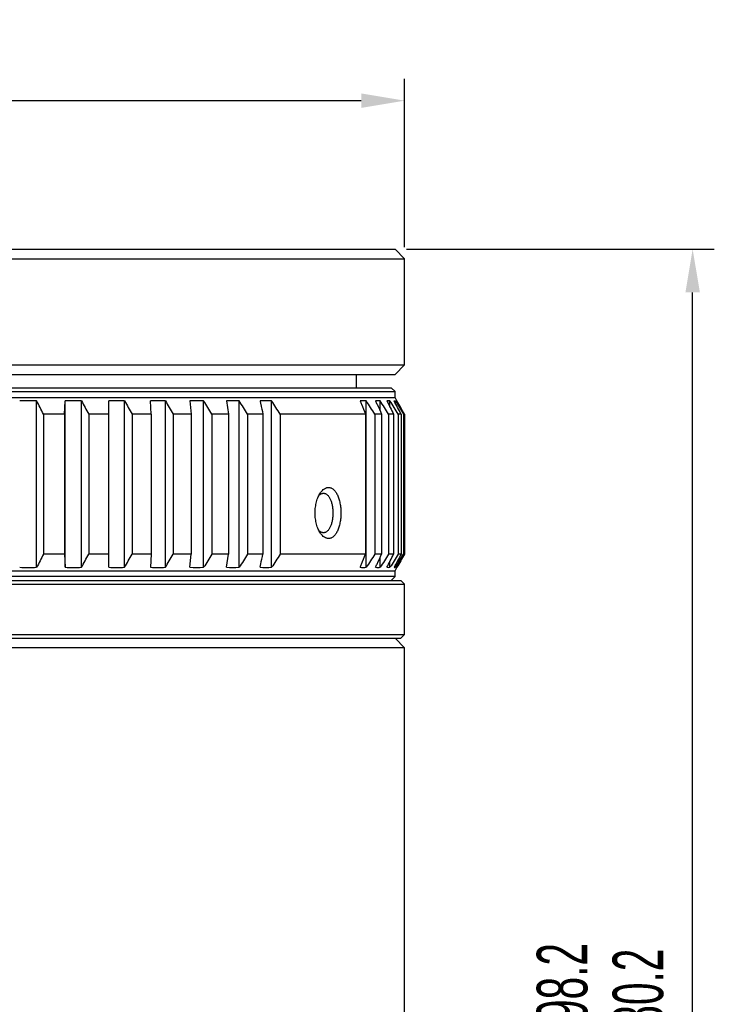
# Model space of a CAD drawing. Header units: millimetres. Extents: x 115 to 346, y 101 to 237.
# Tile 14 of 15: x 167 to 215, y 169 to 237. Entities that reach past the tile are written whole.
import ezdxf

# ---------------------------------------------------------------- set-up
doc = ezdxf.new("R2010")
doc.units = ezdxf.units.MM
doc.header["$LTSCALE"] = 23.1
doc.header["$PDMODE"] = 3
doc.header["$PDSIZE"] = 8
doc.layers.get('0').update_dxf_attribs({"linetype": 'CONTINUOUS'})
doc.layers.get('Defpoints').update_dxf_attribs({"linetype": 'CONTINUOUS'})
doc.layers.add('02___PRT_ALL_AXES', color=7, linetype='CONTINUOUS')
doc.layers.add('LAY0010', color=7, linetype='CONTINUOUS')
doc.styles.get("Standard").update_dxf_attribs({"font": 'txt', "width": 0.6})
doc.dimstyles.new('DIMSTYLE_1', dxfattribs={"dimtxt": 3.5, "dimasz": 3, "dimexe": 1.5, "dimexo": 0.8, "dimgap": 0.875, "dimtad": 1, "dimlfac": 0.75, "dimdsep": 46, "dimtxsty": 'STANDARD', "dimblk": '_FILLED', "dimblk1": '_FILLED', "dimblk2": '_FILLED', "dimcen": 0.09, "dimadec": 3, "dimazin": 2, "dimtp": 0.001, "dimtm": 0.001, "dimtfac": 1, "dimtofl": 0, "dimtmove": 0, "dimatfit": 3, "dimldrblk": '_FILLED', "dimfxl": 1, "dimtolj": 1, "dimarcsym": 0})
doc.dimstyles.new('DIMSTYLE_2', dxfattribs={"dimtxt": 3.5, "dimasz": 3, "dimexe": 1.5, "dimexo": 0.8, "dimgap": 0.875, "dimtad": 1, "dimdec": 3, "dimlfac": 0.75, "dimdsep": 46, "dimtxsty": 'STANDARD', "dimblk": '_FILLED', "dimblk1": '_FILLED', "dimblk2": '_FILLED', "dimcen": 0.09, "dimadec": 3, "dimazin": 2, "dimtp": 0.001, "dimtm": 0.001, "dimtfac": 1, "dimtdec": 3, "dimtofl": 0, "dimtmove": 0, "dimatfit": 3, "dimldrblk": '_FILLED', "dimfxl": 1, "dimtolj": 1, "dimarcsym": 0})

# ---------------------------------------------------------------- blocks, each defined once
blk = doc.blocks.new('_FILLED')
at = {"color": 0, "linetype": 'ByBlock'}
blk.add_solid([(0, 0), (-1, 0.167), (-1, -0.167)], dxfattribs=at)
blk = doc.blocks.new('*D1')
at = {"color": 0, "linetype": 'Continuous', "lineweight": -2}
for p, q in [((193.547, 221.284), (214.853, 221.284)), ((213.353, 116.688), (213.353, 218.284)), ((193.814, 113.688), (214.853, 113.688))]:
    blk.add_line(p, q, dxfattribs=at)
at = {"layer": 'Defpoints', "color": 0}
for p in [(192.747, 221.284), (213.353, 221.284), (193.014, 113.688)]:
    blk.add_point(p, dxfattribs=at)
at = {"color": 0, "lineweight": -2, "xscale": 3, "yscale": 3, "zscale": 3}
for p, rotation in [((213.353, 221.284), 90), ((213.353, 113.688), 270)]:
    blk.add_blockref('_FILLED', p, dxfattribs=dict(at, rotation=rotation))
at = {"color": 0, "insert": (202.561, 167.486), "char_height": 3.5, "attachment_point": 2, "rotation": 90, "line_spacing_factor": 0.9}
blk.add_mtext('\\A1;Max:98.2\\PMin:80.2', dxfattribs=at)
blk = doc.blocks.new('*D4')
at = {"color": 0, "linetype": 'Continuous', "lineweight": -2}
for p, q in [((114.747, 221.417), (114.747, 233.058)), ((193.414, 221.417), (193.414, 233.058)), ((117.747, 231.558), (190.414, 231.558))]:
    blk.add_line(p, q, dxfattribs=at)
at = {"layer": 'Defpoints', "color": 0}
for p in [(193.414, 231.558), (114.747, 220.617), (193.414, 220.617)]:
    blk.add_point(p, dxfattribs=at)
at = {"color": 0, "lineweight": -2, "xscale": 3, "yscale": 3, "zscale": 3, "rotation": 180}
blk.add_blockref('_FILLED', (114.747, 231.558), dxfattribs=at)
at = {"color": 0, "lineweight": -2, "xscale": 3, "yscale": 3, "zscale": 3}
blk.add_blockref('_FILLED', (193.414, 231.558), dxfattribs=at)
at = {"color": 0, "insert": (156.589, 237.099), "char_height": 3.5, "attachment_point": 2, "line_spacing_factor": 0.9}
blk.add_mtext('\\A1;59', dxfattribs=at)

msp = doc.modelspace()

# ---------------------------------------------------------------- linework, layer by layer
at = {"linetype": 'Continuous'}
for p, q in [((115.0141, 198.3551), (193.1475, 198.3551)), ((193.1475, 198.3551), (193.4141, 198.0885)), ((114.7475, 198.0885), (193.4141, 198.0885)), ((193.4141, 194.6218), (193.4141, 198.0885)), ((114.7475, 194.6218), (193.4141, 194.6218)), ((115.0141, 194.3551), (193.1475, 194.3551)), ((193.1475, 194.3551), (193.4141, 194.6218))]:
    msp.add_line(p, q, dxfattribs=at)
at = {"layer": '02___PRT_ALL_AXES', "linetype": 'Continuous'}
for p, q in [((115.4141, 221.284), (192.7475, 221.284)), ((192.7475, 221.284), (193.4141, 220.6173)), ((114.7475, 220.6173), (193.4141, 220.6173)), ((193.4141, 213.284), (193.4141, 220.6173)), ((114.7475, 213.284), (193.4141, 213.284)), ((192.7475, 212.6173), (193.4141, 213.284)), ((115.4141, 212.6173), (192.7475, 212.6173)), ((190.0808, 211.6885), (190.0808, 212.6173)), ((192.7475, 194.3551), (193.4141, 193.6885)), ((193.4141, 193.6885), (114.7475, 193.6885)), ((193.4141, 154.3551), (193.4141, 193.6885))]:
    msp.add_line(p, q, dxfattribs=at)
at = {"layer": 'LAY0010', "linetype": 'Continuous'}
for p, q in [((115.4141, 211.4218), (192.7475, 211.4218)), ((115.6808, 211.6885), (192.4808, 211.6885)), ((192.4808, 211.6885), (192.7475, 211.4218)), ((192.7475, 211.0218), (192.7475, 211.4218)), ((115.4141, 211.0218), (192.7475, 211.0218)), ((167.9389, 199.2615), (167.9389, 210.7821)), ((169.859, 209.8671), (169.9116, 210.7821)), ((169.9116, 199.2615), (169.9116, 210.7821)), ((171.0452, 199.2615), (171.0452, 210.7821)), ((172.9392, 199.2615), (172.9392, 210.7821)), ((174.0224, 199.2615), (174.0224, 210.7821)), ((175.8758, 209.8671), (175.8232, 210.7821)), ((176.8479, 199.2615), (176.8479, 210.7821)), ((178.5419, 210.7821), (178.6466, 209.8671)), ((179.5, 199.2615), (179.5, 210.7821)), ((181.0743, 210.7821), (181.2304, 209.8671)), ((181.9588, 199.2615), (181.9588, 210.7821)), ((184.2053, 199.2615), (184.2053, 210.7821)), ((190.7548, 199.2615), (190.7548, 210.7821)), ((191.7206, 210.088), (191.7206, 210.7821)), ((192.3999, 210.3525), (192.3999, 210.7821)), ((192.8814, 210.7899), (192.7475, 211.0218)), ((192.7877, 210.5805), (192.7877, 210.7821)), ((192.8808, 210.7821), (192.8808, 210.7909)), ((168.401, 209.8671), (168.401, 200.1765)), ((169.859, 209.8671), (168.401, 209.8671)), ((169.859, 209.8671), (169.859, 200.1765)), ((171.5393, 209.8671), (171.5393, 200.1765)), ((172.9392, 209.8671), (171.5393, 209.8671)), ((174.5448, 209.8671), (174.5448, 200.1765)), ((175.8758, 209.8671), (174.5448, 209.8671)), ((175.8758, 209.8671), (175.8758, 200.1765)), ((177.3946, 209.8671), (177.3946, 200.1765)), ((178.6466, 209.8671), (177.3946, 209.8671)), ((178.6466, 209.8671), (178.6466, 200.1765)), ((180.0669, 209.8671), (180.0669, 200.1765)), ((181.2304, 209.8671), (180.0669, 209.8671)), ((181.2304, 209.8671), (181.2304, 200.1765)), ((182.5414, 209.8671), (182.5414, 200.1765)), ((183.6076, 209.8671), (182.5414, 209.8671)), ((183.6076, 209.8671), (183.6076, 200.1765)), ((184.7994, 209.8671), (184.7994, 200.1765)), ((190.7147, 209.8671), (184.7994, 209.8671)), ((190.7147, 209.8671), (190.7147, 200.1765)), ((191.3488, 209.8671), (191.3488, 200.1765)), ((191.8234, 209.8671), (191.3488, 209.8671)), ((191.8234, 209.8671), (191.8234, 200.1765)), ((192.3033, 209.8671), (192.3033, 200.1765)), ((192.6448, 209.8671), (192.3033, 209.8671)), ((192.6448, 209.8671), (192.6448, 200.1765)), ((192.9668, 209.8671), (192.9668, 200.1765)), ((193.1728, 209.8671), (192.9668, 209.8671)), ((193.1728, 209.8671), (193.1728, 200.1765)), ((193.3344, 209.8671), (193.3344, 200.1765)), ((193.3344, 209.8671), (193.4032, 209.8671)), ((193.4032, 209.8671), (193.4032, 200.1765)), ((169.859, 200.1765), (168.401, 200.1765)), ((169.859, 200.1765), (169.9116, 199.2615)), ((172.9392, 200.1765), (171.5393, 200.1765)), ((175.8758, 200.1765), (174.5448, 200.1765)), ((175.8758, 200.1765), (175.8232, 199.2615)), ((178.6466, 200.1765), (177.3946, 200.1765)), ((178.5419, 199.2615), (178.6466, 200.1765)), ((181.2304, 200.1765), (180.0669, 200.1765)), ((181.0743, 199.2615), (181.2304, 200.1765)), ((183.6076, 200.1765), (182.5414, 200.1765)), ((190.7147, 200.1765), (184.7994, 200.1765)), ((191.8234, 200.1765), (191.3488, 200.1765)), ((191.7206, 199.2615), (191.7206, 199.9557)), ((192.6448, 200.1765), (192.3033, 200.1765)), ((192.3999, 199.2615), (192.3999, 199.6912)), ((193.1728, 200.1765), (192.9668, 200.1765)), ((193.3344, 200.1765), (193.4032, 200.1765)), ((115.4141, 199.0218), (192.7475, 199.0218)), ((192.7475, 199.0218), (192.8814, 199.2537)), ((192.7475, 198.6218), (192.7475, 199.0218)), ((192.7877, 199.2615), (192.7877, 199.4631)), ((192.8808, 199.2615), (192.8808, 199.2528)), ((192.7475, 198.6218), (115.4141, 198.6218)), ((192.4808, 198.3551), (192.7475, 198.6218))]:
    msp.add_line(p, q, dxfattribs=at)
for centre, radius, start, end in [((167.3512, 190.9945), 19.7964, 88.29881, 91.70119), ((170.4784, 192.3752), 18.4157, 88.236213, 91.763787), ((173.4808, 193.9747), 16.8162, 88.154269, 91.845731), ((176.3356, 195.7444), 15.0465, 88.048792, 91.951208), ((179.021, 197.6305), 13.1604, 87.913723, 92.086277), ((181.5165, 199.5839), 11.207, 87.738494, 92.261506), ((183.8033, 201.529), 9.2619, 87.51232, 92.48768), ((190.5409, 208.1647), 2.6261, 85.32794, 94.67206), ((191.5587, 209.2858), 1.5051, 83.825916, 96.174084), ((192.2913, 210.111), 0.6799, 80.808502, 99.191498), ((167.3512, 219.0492), 19.7964, 268.29881, 271.70119), ((170.4784, 217.6684), 18.4157, 268.236213, 271.763787), ((173.4808, 216.0689), 16.8162, 268.154269, 271.845731), ((176.3356, 214.2992), 15.0465, 268.048792, 271.951208), ((179.021, 212.4131), 13.1604, 267.913723, 272.086277), ((181.5165, 210.4598), 11.207, 267.738494, 272.261506), ((183.8033, 208.5146), 9.2619, 267.51232, 272.48768), ((190.5409, 201.8789), 2.6261, 265.32794, 274.67206), ((191.5587, 200.7578), 1.5051, 263.825916, 276.174084), ((192.2913, 199.9326), 0.6799, 260.808502, 279.191498)]:
    msp.add_arc(centre, radius, start, end, dxfattribs=at)
for points in [[(168.401, 209.8671), (168.2472, 210.1722), (168.0932, 210.4773), (167.9389, 210.7821)], [(171.0452, 210.7821), (171.2102, 210.4773), (171.3749, 210.1723), (171.5393, 209.8671)], [(174.0224, 210.7821), (174.1968, 210.4773), (174.371, 210.1723), (174.5448, 209.8671)], [(176.8479, 210.7821), (177.0304, 210.4773), (177.2126, 210.1723), (177.3946, 209.8671)], [(180.0669, 209.8671), (179.8782, 210.1723), (179.6893, 210.4773), (179.5, 210.7821)], [(182.5414, 209.8671), (182.3475, 210.1723), (182.1533, 210.4773), (181.9588, 210.7821)], [(184.7994, 209.8671), (184.6016, 210.1723), (184.4036, 210.4773), (184.2053, 210.7821)], [(191.3488, 209.8671), (191.1511, 210.1723), (190.9531, 210.4773), (190.7548, 210.7821)], [(192.3033, 209.8671), (192.1093, 210.1723), (191.9151, 210.4773), (191.7206, 210.7821)], [(192.1827, 210.7821), (192.337, 210.4773), (192.491, 210.1722), (192.6448, 209.8671)], [(192.9668, 209.8671), (192.7781, 210.1723), (192.5892, 210.4773), (192.3999, 210.7821)], [(192.6786, 210.7821), (192.6962, 210.7878), (192.7331, 210.794), (192.7701, 210.7878), (192.7877, 210.7821)], [(193.1728, 209.8671), (193.0083, 210.1723), (192.8436, 210.4773), (192.6786, 210.7821)], [(192.7877, 210.7821), (192.9702, 210.4773), (193.1524, 210.1723), (193.3344, 209.8671)], [(193.4032, 209.8671), (193.2293, 210.1723), (193.0552, 210.4773), (192.8808, 210.7821)], [(168.401, 200.1765), (168.2472, 199.8714), (168.0932, 199.5664), (167.9389, 199.2615)], [(171.0452, 199.2615), (171.2102, 199.5663), (171.3749, 199.8714), (171.5393, 200.1765)], [(174.0224, 199.2615), (174.1968, 199.5663), (174.371, 199.8713), (174.5448, 200.1765)], [(176.8479, 199.2615), (177.0304, 199.5663), (177.2126, 199.8713), (177.3946, 200.1765)], [(180.0669, 200.1765), (179.8782, 199.8713), (179.6893, 199.5663), (179.5, 199.2615)], [(182.5414, 200.1765), (182.3475, 199.8713), (182.1533, 199.5663), (181.9588, 199.2615)], [(184.7994, 200.1765), (184.6016, 199.8713), (184.4036, 199.5663), (184.2053, 199.2615)], [(191.3488, 200.1765), (191.1511, 199.8713), (190.9531, 199.5663), (190.7548, 199.2615)], [(192.3033, 200.1765), (192.1093, 199.8713), (191.9151, 199.5663), (191.7206, 199.2615)], [(192.1827, 199.2615), (192.337, 199.5664), (192.491, 199.8714), (192.6448, 200.1765)], [(192.9668, 200.1765), (192.7781, 199.8713), (192.5892, 199.5663), (192.3999, 199.2615)], [(193.1728, 200.1765), (193.0083, 199.8714), (192.8436, 199.5663), (192.6786, 199.2615)], [(192.7877, 199.2615), (192.9702, 199.5663), (193.1524, 199.8713), (193.3344, 200.1765)], [(193.4032, 200.1765), (193.2293, 199.8713), (193.0552, 199.5663), (192.8808, 199.2615)], [(192.6786, 199.2615), (192.6962, 199.2559), (192.7331, 199.2496), (192.7701, 199.2559), (192.7877, 199.2615)]]:
    msp.add_open_spline(points, degree=3, dxfattribs=at)
for points, knots in [([(183.4013, 210.7821), (183.4185, 210.7059), (183.4874, 210.4009), (183.5561, 210.0959), (183.6076, 209.8671)], [0, 0, 0, 0, 0.2499015, 1, 1, 1, 1]), ([(190.327, 210.7821), (190.3593, 210.7059), (190.4887, 210.401), (190.6179, 210.096), (190.7147, 209.8671)], [0, 0, 0, 0, 0.2499417, 1, 1, 1, 1]), ([(191.3968, 210.7821), (191.4324, 210.7059), (191.5748, 210.401), (191.7169, 210.096), (191.8234, 209.8671)], [0, 0, 0, 0, 0.2499519, 1, 1, 1, 1]), ([(187.5884, 201.62), (187.5279, 201.7077), (187.4203, 201.9084), (187.3054, 202.246), (187.2332, 202.6236), (187.2087, 203.0218), (187.2332, 203.42), (187.3054, 203.7976), (187.4203, 204.1352), (187.5279, 204.336), (187.5884, 204.4236)], [0, 0, 0, 0, 0.1087469, 0.2308959, 0.3628636, 0.5, 0.6371364, 0.7691041, 0.8912532, 1, 1, 1, 1]), ([(187.5884, 204.4236), (187.6266, 204.4791), (187.7067, 204.5789), (187.845, 204.697), (187.9702, 204.7599), (188.0705, 204.7844), (188.12, 204.7885), (188.1445, 204.7885)], [0, 0, 0, 0, 0.2929659, 0.5529628, 0.7849782, 0.8938284, 1, 1, 1, 1]), ([(188.1445, 204.7885), (188.1735, 204.7885), (188.2323, 204.7827), (188.3187, 204.7569), (188.4024, 204.7143), (188.4828, 204.6555), (188.5592, 204.5811), (188.6586, 204.4578), (188.7676, 204.267), (188.8698, 203.9996), (188.9453, 203.6952), (188.9915, 203.3651), (189.007, 203.0218), (188.9915, 202.6785), (188.9453, 202.3484), (188.8698, 202.044), (188.7676, 201.7766), (188.6586, 201.5858), (188.5592, 201.4625), (188.4828, 201.3882), (188.4024, 201.3293), (188.3187, 201.2867), (188.2323, 201.2609), (188.1735, 201.2551), (188.1445, 201.2551)], [0, 0, 0, 0, 0.0204767, 0.0413686, 0.0632056, 0.0864241, 0.1113465, 0.1381795, 0.1978406, 0.2653366, 0.339504, 0.4184912, 0.5, 0.5815088, 0.660496, 0.7346634, 0.8021593, 0.8618205, 0.8886535, 0.9135759, 0.9367944, 0.9586314, 0.9795233, 1, 1, 1, 1]), ([(187.4797, 204.2386), (187.5037, 204.2621), (187.5528, 204.304), (187.6329, 204.3522), (187.7149, 204.3817), (187.7708, 204.3885), (187.798, 204.3885)], [0, 0, 0, 0, 0.2792389, 0.5355344, 0.7734818, 1, 1, 1, 1]), ([(187.798, 204.3885), (187.8204, 204.3885), (187.8656, 204.384), (187.9318, 204.3638), (187.9959, 204.3305), (188.0572, 204.2846), (188.1152, 204.2266), (188.1904, 204.1306), (188.2723, 203.9825), (188.3488, 203.7755), (188.4048, 203.5405), (188.439, 203.2861), (188.4505, 203.0218), (188.439, 202.7575), (188.4048, 202.5031), (188.3488, 202.2681), (188.2723, 202.0612), (188.1904, 201.913), (188.1152, 201.817), (188.0572, 201.759), (187.9959, 201.7131), (187.9318, 201.6798), (187.8656, 201.6596), (187.8204, 201.6551), (187.798, 201.6551)], [0, 0, 0, 0, 0.0204498, 0.0412875, 0.0630659, 0.0862378, 0.1111354, 0.1379681, 0.1976866, 0.26527, 0.3395021, 0.4185075, 0.5, 0.5814925, 0.660498, 0.73473, 0.8023134, 0.862032, 0.8888646, 0.9137623, 0.9369342, 0.9587126, 0.9795503, 1, 1, 1, 1]), ([(187.798, 201.6551), (187.7708, 201.6551), (187.7149, 201.6619), (187.6329, 201.6915), (187.5528, 201.7396), (187.5037, 201.7816), (187.4797, 201.805)], [0, 0, 0, 0, 0.2265195, 0.4644674, 0.7207626, 1, 1, 1, 1]), ([(188.1445, 201.2551), (188.12, 201.2551), (188.0705, 201.2592), (187.9702, 201.2837), (187.845, 201.3466), (187.7067, 201.4647), (187.6266, 201.5645), (187.5884, 201.62)], [0, 0, 0, 0, 0.1061717, 0.2150216, 0.4470372, 0.7070339, 1, 1, 1, 1]), ([(183.4013, 199.2615), (183.4185, 199.3377), (183.4874, 199.6427), (183.5561, 199.9477), (183.6076, 200.1765)], [0, 0, 0, 0, 0.2499015, 1, 1, 1, 1]), ([(190.327, 199.2615), (190.3593, 199.3377), (190.4887, 199.6426), (190.6179, 199.9477), (190.7147, 200.1765)], [0, 0, 0, 0, 0.2499417, 1, 1, 1, 1]), ([(191.3968, 199.2615), (191.4324, 199.3377), (191.5748, 199.6426), (191.7169, 199.9477), (191.8234, 200.1765)], [0, 0, 0, 0, 0.2499519, 1, 1, 1, 1])]:
    msp.add_open_spline(points, degree=3, knots=knots, dxfattribs=at)

# ---------------------------------------------------------------- dimensions: what is measured, and where the dimension line sits
at = {"linetype": 'Continuous'}
dim = msp.add_linear_dim(base=(193.4141, 231.5576), p1=(114.7475, 220.6173), p2=(193.4141, 220.6173), dimstyle='DIMSTYLE_2', dxfattribs=at)
dim.commit()
dim.dimension.update_dxf_attribs({"geometry": '*D4', "text_midpoint": (156.5888, 231.5576), "dimtype": 160})
dim = msp.add_linear_dim(base=(213.3526, 221.284), p1=(193.0141, 113.6885), p2=(192.7475, 221.284), angle=90, text='Max:98.2\\PMin:80.2', dimstyle='DIMSTYLE_1', dxfattribs=at)
dim.commit()
dim.dimension.update_dxf_attribs({"geometry": '*D1', "text_midpoint": (213.3526, 167.4862), "dimtype": 160})

doc.saveas('drawing.dxf')
